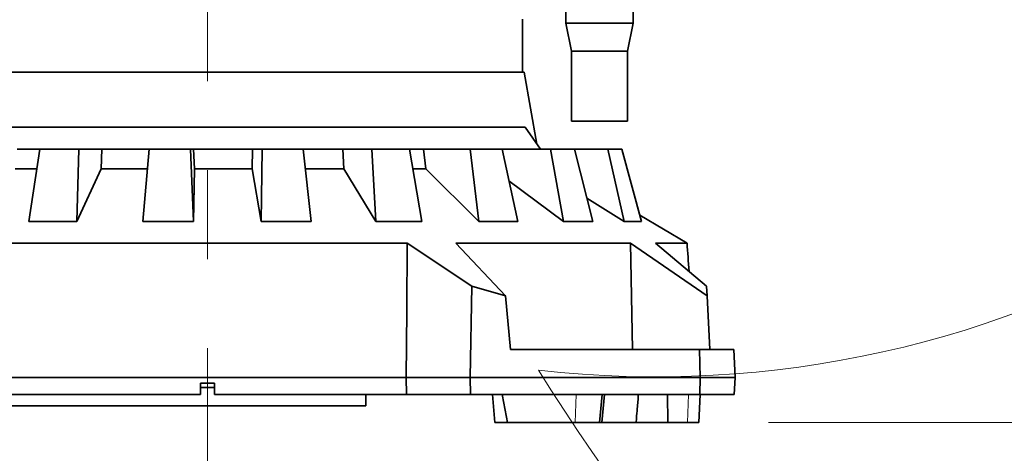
# Model space of a CAD drawing. Header units: millimetres. Extents: x 0 to 14900, y 0 to 10500.
# Tile 5 of 58: x 3304 to 4007, y 4526 to 4835. Entities that reach past the tile are written whole.
import ezdxf

# ---------------------------------------------------------------- set-up
doc = ezdxf.new("R2010")
doc.units = ezdxf.units.MM
doc.header["$LTSCALE"] = 25
doc.linetypes.add('CENTERX2', pattern=[20.32, 12.7, -2.54, 2.54, -2.54])
doc.styles.add('SLDTEXTSTYLE0', font='TXT', dxfattribs={"width": 0.605})
doc.dimstyles.new('SLDDIMSTYLE0', dxfattribs={"dimtxt": 87.5, "dimasz": 87.5, "dimexe": 0, "dimexo": 0.0625, "dimgap": 21.875, "dimtad": 1, "dimdec": 0, "dimrnd": 1e-09, "dimzin": 12, "dimdsep": 46, "dimtxsty": 'SLDTEXTSTYLE0', "dimsah": 1, "dimcen": 0.09, "dimadec": 0, "dimazin": 3, "dimtfac": 1, "dimtofl": 0, "dimtmove": 0, "dimatfit": 3, "dimfxl": 1, "dimfrac": 2, "dimtolj": 1, "dimtzin": 12, "dimarcsym": 0})

# ---------------------------------------------------------------- blocks, each defined once
blk = doc.blocks.new('_D')
at = {"color": 7, "linetype": 'Continuous', "lineweight": 0}
for p, q in [((1834, 5277.83), (1834, 3425.01)), ((3438.18, 4377.82), (3438.18, 3425.01)), ((1834, 3462.51), (3438.18, 3462.51))]:
    blk.add_line(p, q, dxfattribs=at)
at = {"color": 7, "linetype": 'Continuous', "lineweight": 18}
for points in [[(1834, 3462.51), (1921.5, 3450.01), (1921.5, 3475.01)], [(3438.18, 3462.51), (3350.68, 3475.01), (3350.68, 3450.01)]]:
    blk.add_solid(points, dxfattribs=at)
at = {"color": 7, "linetype": 'Continuous', "lineweight": 18, "insert": (2502.41, 3575.3), "char_height": 87.5, "attachment_point": 1, "style": 'SLDTEXTSTYLE0'}
blk.add_mtext('1604', dxfattribs=at)
blk = doc.blocks.new('_D_1')
at = {"color": 7, "linetype": 'Continuous', "lineweight": 0}
for p, q in [((993.1, 5818.77), (993.1, 3152.47)), ((3438.18, 4377.82), (3438.18, 3152.47)), ((993.1, 3189.97), (3438.18, 3189.97))]:
    blk.add_line(p, q, dxfattribs=at)
at = {"color": 7, "linetype": 'Continuous', "lineweight": 18}
for points in [[(993.1, 3189.97), (1080.6, 3177.47), (1080.6, 3202.47)], [(3438.18, 3189.97), (3350.68, 3202.47), (3350.68, 3177.47)]]:
    blk.add_solid(points, dxfattribs=at)
at = {"color": 7, "linetype": 'Continuous', "lineweight": 18, "insert": (2081.96, 3302.76), "char_height": 87.5, "attachment_point": 1, "style": 'SLDTEXTSTYLE0'}
blk.add_mtext('2445', dxfattribs=at)
blk = doc.blocks.new('_D_2')
at = {"color": 7, "linetype": 'Continuous', "lineweight": 0}
for p, q in [((4505.6, 5277.83), (4505.6, 3425.01)), ((3438.18, 4377.82), (3438.18, 3425.01)), ((4505.6, 3462.51), (3438.18, 3462.51))]:
    blk.add_line(p, q, dxfattribs=at)
at = {"color": 7, "linetype": 'Continuous', "lineweight": 18}
for points in [[(3438.18, 3462.51), (3525.68, 3450.01), (3525.68, 3475.01)], [(4505.6, 3462.51), (4418.1, 3475.01), (4418.1, 3450.01)]]:
    blk.add_solid(points, dxfattribs=at)
at = {"color": 7, "linetype": 'Continuous', "lineweight": 18, "insert": (3838.21, 3575.3), "char_height": 87.5, "attachment_point": 1, "style": 'SLDTEXTSTYLE0'}
blk.add_mtext('1067', dxfattribs=at)
blk = doc.blocks.new('_D_3')
at = {"color": 7, "linetype": 'Continuous', "lineweight": 0}
for p, q in [((6638.31, 5389.4), (6638.31, 3170.36)), ((3438.18, 4377.82), (3438.18, 3170.36)), ((6638.31, 3207.86), (3438.18, 3207.86))]:
    blk.add_line(p, q, dxfattribs=at)
at = {"color": 7, "linetype": 'Continuous', "lineweight": 18}
for points in [[(3438.18, 3207.86), (3525.68, 3195.36), (3525.68, 3220.36)], [(6638.31, 3207.86), (6550.81, 3220.36), (6550.81, 3195.36)]]:
    blk.add_solid(points, dxfattribs=at)
at = {"color": 7, "linetype": 'Continuous', "lineweight": 18, "insert": (4904.57, 3320.65), "char_height": 87.5, "attachment_point": 1, "style": 'SLDTEXTSTYLE0'}
blk.add_mtext('3200', dxfattribs=at)
blk = doc.blocks.new('_D_4')
at = {"color": 7, "linetype": 'Continuous', "lineweight": 0}
for p, q in [((3839.08, 4547.83), (7124.13, 4547.83)), ((7086.63, 3834.39), (7086.63, 4547.83)), ((5083.3, 3834.39), (7124.13, 3834.39))]:
    blk.add_line(p, q, dxfattribs=at)
at = {"color": 7, "linetype": 'Continuous', "lineweight": 18}
for points in [[(7086.63, 4547.83), (7074.13, 4460.33), (7099.13, 4460.33)], [(7086.63, 3834.39), (7099.13, 3921.89), (7074.13, 3921.89)]]:
    blk.add_solid(points, dxfattribs=at)
at = {"color": 7, "linetype": 'Continuous', "lineweight": 18, "insert": (6973.83, 4090.85), "char_height": 87.5, "attachment_point": 1, "rotation": 90, "style": 'SLDTEXTSTYLE0'}
blk.add_mtext('713', dxfattribs=at)
blk = doc.blocks.new('_D_5')
at = {"color": 7, "linetype": 'Continuous', "lineweight": 0}
for p, q in [((3808.18, 8212.83), (7124.13, 8212.83)), ((7086.63, 8212.83), (7086.63, 4547.83)), ((3839.08, 4547.83), (7124.13, 4547.83))]:
    blk.add_line(p, q, dxfattribs=at)
at = {"color": 7, "linetype": 'Continuous', "lineweight": 18}
for points in [[(7086.63, 8212.83), (7074.13, 8125.33), (7099.13, 8125.33)], [(7086.63, 4547.83), (7099.13, 4635.33), (7074.13, 4635.33)]]:
    blk.add_solid(points, dxfattribs=at)
at = {"color": 7, "linetype": 'Continuous', "lineweight": 18, "insert": (6973.83, 6246.65), "char_height": 87.5, "attachment_point": 1, "rotation": 90, "style": 'SLDTEXTSTYLE0'}
blk.add_mtext('3665', dxfattribs=at)

msp = doc.modelspace()

# ---------------------------------------------------------------- linework, layer by layer
at = {"color": 7, "linetype": 'CENTERX2', "lineweight": 18}
msp.add_line((3438.1787755, 5108.9808168), (3438.1787755, 4427.8190025), dxfattribs=at)
at = {"color": 7, "linetype": 'Continuous', "lineweight": 35}
for p, q in [((3694.1787755, 4900.0982098), (3694.1787755, 4832.8310941)), ((3742.1787755, 4832.8310941), (3742.1787755, 4900.0982098)), ((3663.1787755, 4797.8310941), (3663.1787755, 4835.8310941)), ((3694.1787755, 4832.8310941), (3698.1787755, 4812.8310941)), ((3742.1787755, 4832.8310941), (3694.1787755, 4832.8310941)), ((3738.1787755, 4812.8310941), (3742.1787755, 4832.8310941)), ((3698.1787755, 4812.8310941), (3698.1787755, 4762.8310941)), ((3738.1787755, 4812.8310941), (3698.1787755, 4812.8310941)), ((3738.1787755, 4762.8310941), (3738.1787755, 4812.8310941)), ((3211.8767594, 4797.8310941), (3664.4807915, 4797.8310941)), ((3673.5100009, 4746.6239034), (3664.4807915, 4797.8310941)), ((3206.8971247, 4758.5880182), (3665.1088728, 4758.5880182)), ((3665.1088728, 4758.5880182), (3676.1732883, 4742.8310941)), ((3738.1787755, 4762.8310941), (3698.1787755, 4762.8310941)), ((3302.1070739, 4742.8310941), (3318.295291, 4742.8310941)), ((3318.2983774, 4742.8310941), (3310.4613175, 4691.2255751)), ((3346.2508872, 4742.8310941), (3318.2983774, 4742.8310941)), ((3344.7366419, 4691.2255751), (3346.2508872, 4742.8310941)), ((3346.2508872, 4742.8310941), (3362.5606739, 4742.8310941)), ((3362.1481066, 4728.7912737), (3362.5606739, 4742.8310941)), ((3362.5606739, 4742.8310941), (3396.3579771, 4742.8310941)), ((3396.3749871, 4742.8310941), (3391.8320105, 4691.2255751)), ((3426.0082326, 4742.8310941), (3396.3749871, 4742.8310941)), ((3428.1682503, 4691.2255751), (3426.0082326, 4742.8310941)), ((3426.0082326, 4742.8310941), (3428.1675225, 4742.8310941)), ((3428.7550983, 4728.7912737), (3428.1675225, 4742.8310941)), ((3428.1675225, 4742.8310941), (3470.3595126, 4742.8310941)), ((3470.1042228, 4728.7912737), (3470.3595126, 4742.8310941)), ((3470.3595126, 4742.8310941), (3477.3004559, 4742.8310941)), ((3477.3004559, 4742.8310941), (3476.3611589, 4691.2255751)), ((3506.5949803, 4742.8310941), (3477.3004559, 4742.8310941)), ((3512.2820595, 4691.2255751), (3506.5949803, 4742.8310941)), ((3506.6356311, 4742.8310941), (3534.7341729, 4742.8310941)), ((3535.4772284, 4728.7912737), (3534.7341729, 4742.8310941)), ((3534.7341729, 4742.8310941), (3555.5598469, 4742.8310941)), ((3555.5598469, 4742.8310941), (3558.288241, 4691.2255751)), ((3582.5192768, 4742.8310941), (3555.5598469, 4742.8310941)), ((3591.3458523, 4691.2255751), (3582.5192768, 4742.8310941)), ((3582.6145652, 4742.8310941), (3592.5287424, 4742.8310941)), ((3594.2195052, 4728.7912737), (3592.5287424, 4742.8310941)), ((3592.5287424, 4742.8310941), (3625.8199118, 4742.8310941)), ((3625.8199118, 4742.8310941), (3632.0300615, 4691.2255751)), ((3648.6070066, 4742.8310941), (3625.8199118, 4742.8310941)), ((3659.971562, 4691.2255751), (3648.6070066, 4742.8310941)), ((3648.6070066, 4742.8310941), (3683.2925433, 4742.8310941)), ((3683.2925433, 4742.8310941), (3692.5612372, 4691.2255751)), ((3700.3544002, 4742.8310941), (3683.2925433, 4742.8310941)), ((3713.4824598, 4691.2255751), (3700.3544002, 4742.8310941)), ((3700.3544002, 4742.8310941), (3724.0610767, 4742.8310941)), ((3724.0610767, 4742.8310941), (3735.7566686, 4691.2255751)), ((3734.2349583, 4742.8310941), (3724.0610767, 4742.8310941)), ((3748.2318664, 4691.2255751), (3734.2349583, 4742.8310941)), ((3316.104165, 4728.7912737), (3300.7224794, 4728.7912737)), ((3362.1481066, 4728.7912737), (3344.7366419, 4691.2255751)), ((3395.1103184, 4728.7912737), (3362.1481066, 4728.7912737)), ((3428.7550983, 4728.7912737), (3428.1682503, 4691.2255751)), ((3470.1042228, 4728.7912737), (3428.7550983, 4728.7912737)), ((3476.3611589, 4691.2255751), (3470.1042228, 4728.7912737)), ((3535.4772284, 4728.7912737), (3508.1896413, 4728.7912737)), ((3558.288241, 4691.2255751), (3535.4772284, 4728.7912737)), ((3594.2195052, 4728.7912737), (3585.0169103, 4728.7912737)), ((3632.0300615, 4691.2255751), (3594.2195052, 4728.7912737)), ((3692.5612372, 4691.2255751), (3653.5463797, 4720.4018037)), ((3735.7566686, 4691.2255751), (3709.1974904, 4708.0695016)), ((3747.0118749, 4695.7235895), (3780.8041027, 4675.9214231)), ((3310.4613175, 4691.2255751), (3344.7366419, 4691.2255751)), ((3391.8320105, 4691.2255751), (3428.1682503, 4691.2255751)), ((3476.3611589, 4691.2255751), (3512.2820595, 4691.2255751)), ((3558.288241, 4691.2255751), (3591.3458523, 4691.2255751)), ((3632.0300615, 4691.2255751), (3659.971562, 4691.2255751)), ((3692.5612372, 4691.2255751), (3713.4824598, 4691.2255751)), ((3735.7566686, 4691.2255751), (3748.2318664, 4691.2255751)), ((3295.5173202, 4675.9214231), (3580.8402307, 4675.9214231)), ((3580.8402307, 4675.9214231), (3627.0546807, 4645.2223227)), ((3615.4655918, 4675.9214231), (3740.34455, 4675.9214231)), ((3650.9765133, 4638.265835), (3615.4655918, 4675.9214231)), ((3740.34455, 4675.9214231), (3795.1163405, 4638.265835)), ((3740.34455, 4675.9214231), (3741.7170296, 4599.8310941)), ((3758.1513988, 4675.9214231), (3780.8041027, 4675.9214231)), ((3794.7517664, 4645.2223227), (3758.1513988, 4675.9214231)), ((3627.0546807, 4645.2223227), (3625.9141936, 4579.8310941)), ((3627.0546807, 4645.2223227), (3650.9765133, 4638.265835)), ((3795.1163405, 4638.265835), (3794.7517664, 4645.2223227)), ((3650.9765133, 4638.265835), (3654.5530815, 4599.8310941)), ((3795.1163405, 4638.265835), (3797.1306199, 4599.8310941)), ((3654.5530815, 4599.8310941), (3789.7446152, 4599.8310941)), ((3790.1787755, 4579.8310941), (3789.7446152, 4599.8310941)), ((3789.7446152, 4599.8310941), (3814.1306199, 4599.8310941)), ((3814.1306199, 4599.8310941), (3815.1787755, 4579.8310941)), ((3296.1788274, 4579.8310941), (3580.1787235, 4579.8310941)), ((3433.1787755, 4575.8310941), (3443.1787755, 4575.8310941)), ((3433.1787755, 4575.8310941), (3433.1787755, 4567.8310941)), ((3443.1787755, 4567.8310941), (3443.1787755, 4575.8310941)), ((3580.1787235, 4579.8310941), (3625.9141936, 4579.8310941)), ((3580.1787235, 4579.8310941), (3580.2625623, 4567.8310941)), ((3625.9141936, 4579.8310941), (3790.1787755, 4579.8310941)), ((3625.9141936, 4579.8310941), (3626.1234854, 4567.8310941)), ((3789.9182793, 4567.8310941), (3790.1787755, 4579.8310941)), ((3815.1787755, 4579.8310941), (3790.1787755, 4579.8310941)), ((3815.1787755, 4579.8310941), (3814.5498821, 4567.8310941)), ((3296.0949887, 4567.8310941), (3433.1787755, 4567.8310941)), ((3443.1787755, 4572.8310941), (3433.1787755, 4572.8310941)), ((3443.1787755, 4567.8310941), (3580.2625623, 4567.8310941)), ((3551.1787755, 4567.8310941), (3551.1787755, 4559.7310941)), ((3626.1234854, 4567.8310941), (3580.2625623, 4567.8310941)), ((3789.9182793, 4567.8310941), (3626.1234854, 4567.8310941)), ((3641.6833471, 4567.8310941), (3643.4331204, 4547.8310941)), ((3718.1281855, 4547.8310941), (3720.0358609, 4567.8310941)), ((3719.9335738, 4547.8310941), (3721.6833471, 4567.8310941)), ((3766.8816556, 4567.8310941), (3767.1327597, 4547.8310941)), ((3789.078949, 4547.8310941), (3790.1271046, 4567.8310941)), ((3814.5498821, 4567.8310941), (3789.9182793, 4567.8310941)), ((3551.1787755, 4559.7310941), (3233.9655457, 4559.7310941)), ((3652.4689497, 4547.8310941), (3643.4331204, 4547.8310941)), ((3652.4689497, 4547.8310941), (3700.9043868, 4547.8310941)), ((3700.9043868, 4547.8310941), (3718.1281855, 4547.8310941)), ((3719.9335738, 4547.8310941), (3718.1281855, 4547.8310941)), ((3744.3519561, 4547.8310941), (3719.9335738, 4547.8310941)), ((3767.1327597, 4547.8310941), (3744.3497697, 4547.8310941)), ((3744.3519561, 4547.8310941), (3744.6048454, 4550.7216322)), ((3767.1327597, 4547.8310941), (3781.045585, 4547.8310941)), ((3781.045585, 4547.8310941), (3789.078949, 4547.8310941))]:
    msp.add_line(p, q, dxfattribs=at)
at = {"color": 8, "linetype": 'Continuous', "lineweight": 18}
for p, q in [((3700.9043868, 4547.8310941), (3701.5419054, 4567.8310941)), ((3781.045585, 4547.8310941), (3781.8775707, 4567.8310941))]:
    msp.add_line(p, q, dxfattribs=at)
at = {"color": 7, "linetype": 'Continuous', "lineweight": 35, "flags": 128}
msp.add_lwpolyline([(3580.8402307, 4675.9214231), (3580.5116937, 4627.7886917), (3580.1787235, 4579.8310941)], dxfattribs=at)
at = {"color": 7, "linetype": 'Continuous', "lineweight": 18}
for centre, radius, start, end in [((3758.1787755, 5327.8310941), 1924.18, 99.1446904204, 210.8559817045), ((3758.1787755, 5327.8310941), 747.42, 263.5748605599, 53.5745805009), ((5033.3043508, 5439.3967608), 1605.01, 212.1586371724, 5.252998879)]:
    msp.add_arc(centre, radius, start, end, dxfattribs=at)
at = {"color": 7, "linetype": 'Continuous', "lineweight": 35}
msp.add_ellipse((3511.0696768, 1039.1506765), major_axis=(-122.2521251, 6182.8560454), ratio=0.0682328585, start_param=5.3358578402, end_param=5.339873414, dxfattribs=at)
for points, knots in [([(3648.7713831, 4567.8310941), (3649.3802, 4564.4994081), (3650.5979158, 4557.8355869), (3651.8452437, 4551.1660749), (3652.4689497, 4547.8310941)], [0, 0, 0, 0, 0.4999662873, 1, 1, 1, 1]), ([(3744.5996385, 4550.7220877), (3744.8065029, 4553.0897941), (3745.3044232, 4558.7888366), (3745.7643472, 4564.4953758), (3746.0331926, 4567.8310941)], [0, 0, 0, 0, 0.4154568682, 1, 1, 1, 1])]:
    msp.add_open_spline(points, degree=3, knots=knots, dxfattribs=at)

# ---------------------------------------------------------------- dimensions: what is measured, and where the dimension line sits
at = {"color": 7, "linetype": 'Continuous', "lineweight": 18}
for p1, picture, middle in [((3758.1787755, 8212.8310941), '_D_5', (7086.6282924, 6380.3310941)), ((5033.3043508, 3834.3867608), '_D_4', (7086.6282924, 4191.1089274))]:
    dim = msp.add_linear_dim(base=(7086.6282924, 4547.8310941), p1=p1, p2=(3789.078949, 4547.8310941), angle=90, dimstyle='SLDDIMSTYLE0', dxfattribs=at)
    dim.commit()
    dim.dimension.update_dxf_attribs({"geometry": picture, "text_midpoint": middle, "dimtype": 160})
for base, p1, picture, middle in [((3438.1787755, 3189.9658796), (993.097748, 5868.7728145), '_D_1', (2215.6382617, 3189.9658796)), ((3438.1787755, 3207.8565486), (6638.3143508, 5439.3967608), '_D_3', (5038.2465631, 3207.8565486)), ((3438.1787755, 3462.505118), (1833.9987755, 5327.8310941), '_D', (2636.0887755, 3462.505118)), ((3438.1787755, 3462.505118), (4505.5987755, 5327.8310941), '_D_2', (3971.8887755, 3462.505118))]:
    dim = msp.add_linear_dim(base=base, p1=p1, p2=(3438.1787755, 4427.8190025), dimstyle='SLDDIMSTYLE0', dxfattribs=at)
    dim.commit()
    dim.dimension.update_dxf_attribs({"geometry": picture, "text_midpoint": middle, "dimtype": 160})

doc.saveas('drawing.dxf')
